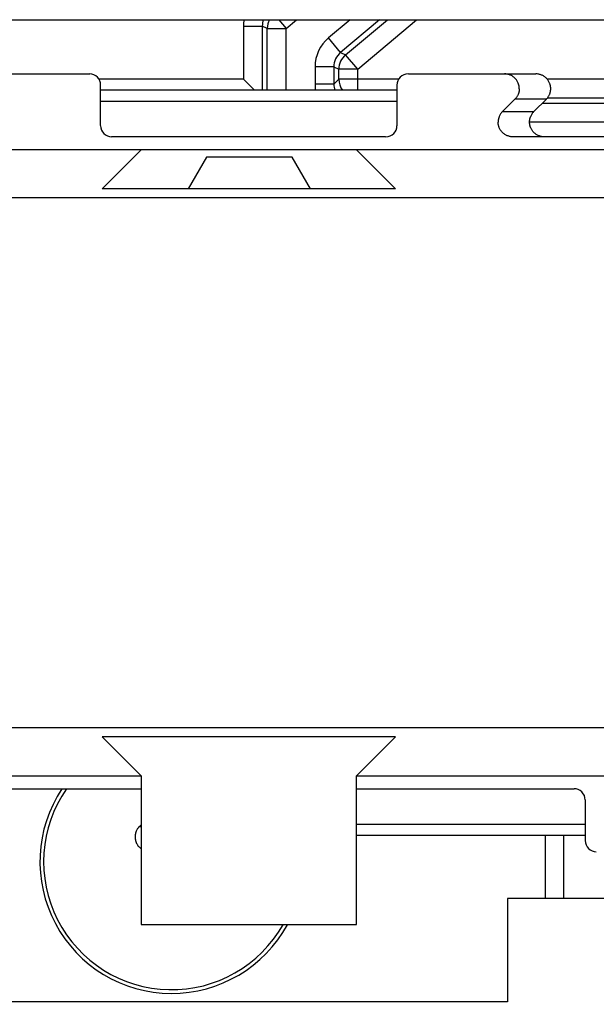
# Model space of a CAD drawing. Header units: inches. Extents: x 0 to 34, y 0 to 22.
# Tile 49 of 60: x 15.168 to 15.474, y 15.521 to 16.045. Entities that reach past the tile are written whole.
import ezdxf

# ---------------------------------------------------------------- set-up
doc = ezdxf.new("R2010")
doc.units = ezdxf.units.IN
doc.header["$LTSCALE"] = 1.87
doc.header["$MEASUREMENT"] = 0
doc.layers.get('0').update_dxf_attribs({"linetype": 'CONTINUOUS'})
doc.layers.add('DIMENSIONS', color=7, linetype='CONTINUOUS')
doc.styles.get("Standard").update_dxf_attribs({"font": 'txt', "width": 0.8})
doc.dimstyles.new('DIMSTYLE_2', dxfattribs={"dimtxt": 0.125, "dimasz": 0.18, "dimexe": 0.18, "dimexo": 0.0625, "dimgap": 0.09, "dimtad": 0, "dimtih": 1, "dimtoh": 1, "dimdec": 3, "dimzin": 4, "dimdsep": 46, "dimtxsty": 'STANDARD', "dimblk": '_FILLED', "dimblk1": '_FILLED', "dimblk2": '_FILLED', "dimcen": 0.09, "dimadec": 0, "dimazin": 0, "dimtp": 0.01, "dimtm": 0.01, "dimtfac": 1, "dimtdec": 3, "dimtofl": 0, "dimtmove": 0, "dimatfit": 3, "dimldrblk": '_FILLED', "dimfxl": 1, "dimtolj": 1, "dimtzin": 4, "dimarcsym": 0})

# ---------------------------------------------------------------- blocks, each defined once
blk = doc.blocks.new('*D33')
at = {"layer": 'DIMENSIONS', "color": 2, "linetype": 'CONTINUOUS'}
blk.add_line((14.6897491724, 15.6306562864), (14.6897491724, 14.6447978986), dxfattribs=at)
at = {"layer": 'DIMENSIONS', "color": 2, "linetype": 'CONTINUOUS', "insert": (14.6272491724, 14.5822978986), "char_height": 0.125, "width": 1.525, "attachment_point": 3, "rotation": 90, "line_spacing_factor": 0.9}
blk.add_mtext('11.050{\\Ftxt.shx;\\W1.000000;\\H0.125000; }[280.67]', dxfattribs=at)
blk = doc.blocks.new('_FILLED')
at = {"color": 0, "linetype": 'BYBLOCK'}
blk.add_solid([(0, 0), (-1, 0.1736111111), (-1, -0.1736111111)], dxfattribs=at)

msp = doc.modelspace()

# ---------------------------------------------------------------- linework, layer by layer
at = {"color": 7, "linetype": 'CONTINUOUS'}
for p, q in [((14.4877491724, 16.0447978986), (15.7522491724, 16.0447978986)), ((15.305675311, 16.0447978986), (15.309576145, 16.0401490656)), ((15.309576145, 16.0401490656), (15.3151164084, 16.0447978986)), ((15.3436578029, 16.0447978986), (15.3320653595, 16.0350706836)), ((15.3592126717, 16.0447978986), (15.3384918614, 16.0274110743)), ((15.3411729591, 16.0261613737), (15.3633831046, 16.0447978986)), ((15.3475998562, 16.018502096), (15.3789379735, 16.0447978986)), ((15.2868984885, 16.0413990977), (15.2868984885, 16.0131485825)), ((15.2868984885, 16.0413990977), (15.2968969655, 16.0413990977)), ((15.2968969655, 16.0413990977), (15.2968969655, 16.0073293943)), ((15.2995776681, 16.0401490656), (15.2968969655, 16.0413990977)), ((15.2995776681, 16.0073293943), (15.2995776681, 16.0401490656)), ((15.2995776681, 16.0401490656), (15.309576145, 16.0401490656)), ((15.309576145, 16.0073293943), (15.309576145, 16.0401490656)), ((15.3384922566, 16.0274114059), (15.3320653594, 16.0350706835)), ((15.3384918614, 16.0274110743), (15.3411729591, 16.0261613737)), ((15.3475998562, 16.018502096), (15.3411729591, 16.0261613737)), ((15.3249221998, 16.0197521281), (15.3249221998, 16.0104678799)), ((15.3349206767, 16.0197521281), (15.3249221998, 16.0197521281)), ((15.3349206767, 16.0197530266), (15.3349206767, 16.0104686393)), ((15.3349206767, 16.0197530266), (15.3376013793, 16.018502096)), ((15.3376013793, 16.0131485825), (15.3376013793, 16.018502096)), ((15.3475998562, 16.018502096), (15.3376013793, 16.018502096)), ((15.3475998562, 16.0073293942), (15.3475998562, 16.018502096)), ((15.1372251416, 16.0159908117), (15.205225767, 16.0159908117)), ((15.2868984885, 16.0131485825), (15.2101520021, 16.0131485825)), ((15.2927184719, 16.007328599), (15.2868984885, 16.0131485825)), ((15.3349206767, 16.0104686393), (15.3376013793, 16.0131485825)), ((15.3693472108, 16.0131485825), (15.3376013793, 16.0131485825)), ((15.3745273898, 16.0159908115), (15.4422732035, 16.0159908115)), ((15.5311495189, 16.0131485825), (15.4483488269, 16.0131485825)), ((15.2110090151, 15.988564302), (15.2110090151, 16.0100852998)), ((15.3349206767, 16.0104678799), (15.3249221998, 16.0104678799)), ((15.3684893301, 16.0102076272), (15.36848933, 15.9883094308)), ((15.3684893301, 16.0073293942), (15.2110090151, 16.0073293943)), ((15.5310942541, 16.0031501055), (15.4484040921, 16.0031501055)), ((15.2110090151, 16.0014933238), (15.3684893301, 16.0014933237)), ((15.4245495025, 15.9959688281), (15.4311559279, 16.0025482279)), ((15.4478614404, 16.0025482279), (15.4311559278, 16.002548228)), ((15.4478614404, 16.0025482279), (15.441255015, 15.9959688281)), ((15.4457740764, 16.0004694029), (15.5337242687, 16.0004694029)), ((15.4245495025, 15.9959688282), (15.441255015, 15.9959688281)), ((15.4389458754, 15.990470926), (15.5405591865, 15.990470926)), ((15.3624512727, 15.9825262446), (15.2167922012, 15.9825262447)), ((15.5493606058, 15.9825262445), (15.4301377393, 15.9825262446)), ((15.8324657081, 15.9756364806), (14.6216389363, 15.9756364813)), ((15.2117964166, 15.9549671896), (15.232465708, 15.9756364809)), ((15.2671774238, 15.971699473), (15.2575170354, 15.9549671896)), ((15.312817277, 15.971699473), (15.2671774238, 15.971699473)), ((15.3224776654, 15.9549671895), (15.312817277, 15.971699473)), ((15.3470326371, 15.9756364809), (15.3677019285, 15.9549671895)), ((15.3677019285, 15.9549671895), (15.2117964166, 15.9549671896)), ((17.8440798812, 15.9500459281), (14.6354184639, 15.9500459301)), ((14.594079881, 15.6685498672), (17.8854184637, 15.6685498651)), ((15.2117964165, 15.6636286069), (15.2324657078, 15.6429593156)), ((15.3677019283, 15.6636286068), (15.2117964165, 15.6636286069)), ((15.3470326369, 15.6429593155), (15.3677019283, 15.6636286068)), ((14.5803003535, 15.642959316), (15.2324657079, 15.6429593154)), ((15.2324657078, 15.6429593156), (15.2324657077, 15.5638254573)), ((15.3470326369, 15.5638254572), (15.3470326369, 15.6429593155)), ((15.3470326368, 15.6429593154), (16.5324657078, 15.6429593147)), ((15.1301377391, 15.6360695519), (15.2324657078, 15.6360695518)), ((15.3470326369, 15.6360695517), (15.462583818, 15.6360695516)), ((15.4684893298, 15.6301640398), (15.4684893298, 15.6085104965)), ((15.2316369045, 15.6160475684), (15.2324657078, 15.6168729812)), ((15.2316369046, 15.6160475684), (15.2324657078, 15.6160475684)), ((15.4684893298, 15.6171024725), (15.3470326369, 15.6171024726)), ((15.4684893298, 15.611266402), (15.3470326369, 15.6112664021)), ((15.4472734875, 15.6112664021), (15.4472734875, 15.5777978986)), ((15.4570230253, 15.611266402), (15.4570230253, 15.5777978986)), ((15.4272491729, 15.5777978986), (15.4272491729, 15.5227978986)), ((16.4522491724, 15.5777978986), (15.4272491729, 15.5777978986)), ((15.2324657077, 15.5638254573), (15.3470326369, 15.5638254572)), ((15.4272491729, 15.5227978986), (15.1522491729, 15.5227978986))]:
    msp.add_line(p, q, dxfattribs=at)
for centre, radius, start, end in [((15.3069012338, 16.0413986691), 0.0200027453, 170.2150138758, 179.9987720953), ((15.3068926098, 16.0414006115), 0.0099956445, 160.1255610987, 180.0086766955), ((15.3095792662, 16.0401475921), 0.0100015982, 152.2829244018, 179.9915587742), ((15.3449234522, 16.0197502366), 0.0200011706, 130.005949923, 179.9945813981), ((15.3449156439, 16.0197537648), 0.0099949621, 129.9935755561, 180.0042315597), ((15.3476030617, 16.0185006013), 0.0100016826, 130.008562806, 179.991437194), ((15.2051035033, 16.0100852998), 0.0059055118, 0, 89.9999999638), ((15.3476024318, 16.0131518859), 0.0100010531, 180.0189255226, 215.6109953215), ((15.3743948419, 16.0100852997), 0.0059055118, 89.9999999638, 179.9999999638), ((15.3450408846, 16.0104766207), 0.0201186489, 180.0248930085, 189.0022260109), ((15.344920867, 16.0104645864), 0.0100001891, 179.9767786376, 198.2733866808), ((15.2169145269, 15.9884317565), 0.0059055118, 179.9999999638, 269.9999999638), ((15.3625838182, 15.9884317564), 0.0059055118, 269.9999999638, 359.9999999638), ((15.2487491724, 15.5972978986), 0.07, 146.3625009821, 331.4323465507), ((15.2487491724, 15.5972978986), 0.068025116, 145.247591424, 330.5195721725), ((15.462583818, 15.6301640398), 0.0059055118, 359.9999999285, 89.9999999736), ((15.4743948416, 15.6085104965), 0.0059055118, 179.9999999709, 269.9999999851)]:
    msp.add_arc(centre, radius, start, end, dxfattribs=at)
for points, knots in [([(15.4334650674, 16.0081168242), (15.4334650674, 16.0082458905), (15.4334675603, 16.0084395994), (15.4334523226, 16.0086974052), (15.4334342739, 16.0088902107), (15.4334125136, 16.0090826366), (15.4333866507, 16.0092745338), (15.4333558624, 16.0094656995), (15.4333082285, 16.0097194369), (15.433237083, 16.0100343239), (15.433133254, 16.0104075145), (15.4330110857, 16.0107751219), (15.4328243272, 16.0112565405), (15.4325466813, 16.011840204), (15.4321463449, 16.012504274), (15.4316826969, 16.0131258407), (15.4311603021, 16.0136989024), (15.4305842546, 16.0142180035), (15.4299601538, 16.0146782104), (15.4292940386, 16.0150751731), (15.4285923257, 16.0154051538), (15.4278617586, 16.0156650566), (15.4271093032, 16.0158524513), (15.4263422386, 16.0159655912), (15.4258257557, 16.0159908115), (15.425567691, 16.0159908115)], [0, 0, 0, 0, 0.0312558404, 0.0468818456, 0.0625160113, 0.0781480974, 0.093775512, 0.1094033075, 0.1250333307, 0.1562908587, 0.1875472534, 0.2188042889, 0.2500611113, 0.3125558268, 0.3750504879, 0.4375452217, 0.5000400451, 0.5625349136, 0.6250297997, 0.6875247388, 0.7500197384, 0.8125147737, 0.8750098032, 0.9375047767, 1, 1, 1, 1]), ([(15.4501706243, 16.008116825), (15.4501706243, 16.008181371), (15.4501710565, 16.0083104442), (15.4501685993, 16.0085040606), (15.4501578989, 16.0086974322), (15.4501401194, 16.008890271), (15.4501180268, 16.0090826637), (15.4500920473, 16.0092745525), (15.4500613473, 16.0094657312), (15.4500256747, 16.0096560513), (15.4499852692, 16.0098454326), (15.4499252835, 16.0100965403), (15.4498387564, 16.0104075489), (15.4497165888, 16.0107751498), (15.4495298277, 16.0112565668), (15.4492521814, 16.0118402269), (15.448851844, 16.0125042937), (15.4483881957, 16.0131258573), (15.4478658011, 16.0136989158), (15.4472897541, 16.0142180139), (15.4466656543, 16.0146782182), (15.4459995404, 16.0150751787), (15.4452978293, 16.0154051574), (15.4445672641, 16.0156650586), (15.4438148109, 16.0158524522), (15.4430477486, 16.0159655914), (15.4425312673, 16.0159908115), (15.4422732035, 16.0159908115)], [0, 0, 0, 0, 0.0156309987, 0.0312584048, 0.0468835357, 0.062516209, 0.0781497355, 0.0937783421, 0.1094056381, 0.1250350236, 0.1406654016, 0.1562951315, 0.1875513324, 0.2188081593, 0.2500647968, 0.3125591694, 0.3750535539, 0.4375479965, 0.5000424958, 0.5625370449, 0.6250316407, 0.6875262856, 0.7500209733, 0.8125156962, 0.8750104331, 0.9375051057, 1, 1, 1, 1]), ([(15.4334650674, 16.0081168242), (15.4334650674, 16.0080523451), (15.4334655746, 16.0079234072), (15.4334632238, 16.0077299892), (15.4334524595, 16.00753682), (15.4334346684, 16.0073441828), (15.4334126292, 16.0071519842), (15.4333867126, 16.0069602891), (15.4333560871, 16.0067693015), (15.4333204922, 16.0065791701), (15.433280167, 16.0063899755), (15.4332203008, 16.0061391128), (15.433133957, 16.0058283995), (15.4330120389, 16.005461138), (15.4328256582, 16.0049801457), (15.432548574, 16.004396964), (15.4321490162, 16.003733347), (15.4316863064, 16.0031121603), (15.4313385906, 16.0027301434), (15.4311559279, 16.0025482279)], [0, 0, 0, 0, 0.0312591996, 0.0625108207, 0.093758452, 0.125021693, 0.1562861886, 0.187540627, 0.2187924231, 0.2500485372, 0.2813067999, 0.3125637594, 0.3750708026, 0.4375790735, 0.5000869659, 0.6250650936, 0.7500432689, 0.875021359, 1, 1, 1, 1]), ([(15.4478614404, 16.0025482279), (15.4480441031, 16.0027301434), (15.448391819, 16.0031121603), (15.4488545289, 16.0037333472), (15.4492540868, 16.0043969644), (15.4495311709, 16.0049801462), (15.4497175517, 16.0054611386), (15.4498394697, 16.0058284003), (15.4499258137, 16.0061391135), (15.4499856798, 16.0063899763), (15.4500260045, 16.006579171), (15.450061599, 16.0067693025), (15.450092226, 16.00696029), (15.4501181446, 16.0071519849), (15.4501401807, 16.0073441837), (15.4501579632, 16.0075368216), (15.4501687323, 16.0077299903), (15.4501711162, 16.0079234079), (15.4501706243, 16.008052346), (15.4501706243, 16.008116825)], [0, 0, 0, 0, 0.1249786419, 0.2499567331, 0.3749349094, 0.499913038, 0.5624209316, 0.6249292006, 0.6874362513, 0.7186932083, 0.7499514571, 0.781207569, 0.8124593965, 0.843713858, 0.8749783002, 0.906241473, 0.9374891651, 0.9687408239, 1, 1, 1, 1]), ([(15.4245495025, 15.9959688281), (15.4243668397, 15.9957869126), (15.4240191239, 15.9954048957), (15.423556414, 15.9947837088), (15.4231568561, 15.9941200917), (15.422879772, 15.9935369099), (15.4226933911, 15.9930559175), (15.4225714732, 15.9926886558), (15.4224851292, 15.9923779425), (15.422425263, 15.9921270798), (15.4223849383, 15.9919378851), (15.4223493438, 15.9917477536), (15.4223187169, 15.9915567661), (15.4222927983, 15.9913650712), (15.4222707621, 15.9911728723), (15.4222529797, 15.9909802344), (15.4222422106, 15.9907870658), (15.4222398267, 15.9905936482), (15.4222403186, 15.9904647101), (15.4222403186, 15.9904002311)], [0, 0, 0, 0, 0.1249786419, 0.2499567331, 0.3749349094, 0.499913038, 0.5624209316, 0.6249292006, 0.6874362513, 0.7186932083, 0.7499514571, 0.781207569, 0.8124593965, 0.843713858, 0.8749783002, 0.906241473, 0.9374891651, 0.9687408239, 1, 1, 1, 1]), ([(15.4389458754, 15.9904002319), (15.4389458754, 15.9904647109), (15.4389453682, 15.9905936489), (15.4389477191, 15.9907870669), (15.4389584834, 15.9909802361), (15.4389762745, 15.9911728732), (15.4389983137, 15.9913650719), (15.4390242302, 15.991556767), (15.4390548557, 15.9917477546), (15.4390904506, 15.991937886), (15.4391307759, 15.9921270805), (15.439190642, 15.9923779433), (15.4392769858, 15.9926886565), (15.4393989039, 15.9930559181), (15.4395852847, 15.9935369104), (15.4398623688, 15.994120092), (15.4402619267, 15.9947837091), (15.4407246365, 15.9954048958), (15.4410723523, 15.9957869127), (15.441255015, 15.9959688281)], [0, 0, 0, 0, 0.0312591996, 0.0625108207, 0.093758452, 0.125021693, 0.1562861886, 0.187540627, 0.2187924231, 0.2500485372, 0.2813067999, 0.3125637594, 0.3750708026, 0.4375790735, 0.5000869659, 0.6250650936, 0.7500432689, 0.875021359, 1, 1, 1, 1]), ([(15.4301377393, 15.9825262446), (15.4298796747, 15.9825262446), (15.4293631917, 15.9825514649), (15.4285961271, 15.9826646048), (15.4278436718, 15.9828519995), (15.4271131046, 15.9831119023), (15.4264113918, 15.983441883), (15.4257452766, 15.9838388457), (15.4251211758, 15.9842990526), (15.4245451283, 15.9848181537), (15.4240227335, 15.9853912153), (15.4235590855, 15.986012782), (15.4231587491, 15.986676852), (15.4228811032, 15.9872605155), (15.4226943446, 15.9877419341), (15.4225721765, 15.9881095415), (15.422468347, 15.988482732), (15.4223972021, 15.9887976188), (15.4223495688, 15.9890513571), (15.4223187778, 15.9892425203), (15.4222929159, 15.9894344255), (15.4222639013, 15.9896909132), (15.4222370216, 15.9900128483), (15.4222403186, 15.9902711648), (15.4222403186, 15.9904002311)], [0, 0, 0, 0, 0.0624955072, 0.1249907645, 0.1874860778, 0.2499813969, 0.3124766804, 0.3749719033, 0.4374670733, 0.4999622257, 0.5624573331, 0.6249523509, 0.6874472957, 0.7499422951, 0.78119926, 0.8124564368, 0.8437129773, 0.8749706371, 0.8906007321, 0.9062286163, 0.9218561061, 0.9374882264, 0.9687440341, 1, 1, 1, 1]), ([(15.4468432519, 15.9825262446), (15.4465851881, 15.9825262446), (15.4460687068, 15.9825514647), (15.4453016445, 15.9826646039), (15.4445491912, 15.9828519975), (15.443818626, 15.9831118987), (15.4431169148, 15.9834418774), (15.442450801, 15.9838388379), (15.4418267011, 15.9842990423), (15.4412506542, 15.9848181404), (15.4407282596, 15.985391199), (15.4402646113, 15.9860127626), (15.4398642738, 15.9866768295), (15.4395866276, 15.9872604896), (15.4393998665, 15.9877419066), (15.4392776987, 15.9881095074), (15.4391911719, 15.9884205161), (15.4391311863, 15.9886716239), (15.4390907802, 15.9888610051), (15.4390551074, 15.9890513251), (15.4390244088, 15.989242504), (15.4389984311, 15.989434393), (15.438976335, 15.9896267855), (15.4389585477, 15.9898196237), (15.4389478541, 15.990012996), (15.438945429, 15.9902066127), (15.4389458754, 15.9903356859), (15.4389458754, 15.9904002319)], [0, 0, 0, 0, 0.062494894, 0.1249895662, 0.1874843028, 0.2499790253, 0.3124737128, 0.3749683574, 0.4374629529, 0.4999575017, 0.5624520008, 0.6249464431, 0.6874408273, 0.7499351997, 0.7811918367, 0.8124486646, 0.8437048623, 0.8593345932, 0.8749649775, 0.8905943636, 0.9062216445, 0.9218502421, 0.9374837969, 0.9531164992, 0.9687415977, 0.9843689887, 1, 1, 1, 1]), ([(15.2316369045, 15.6160475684), (15.2314542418, 15.6158656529), (15.2311065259, 15.615483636), (15.2306438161, 15.6148624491), (15.2302442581, 15.614198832), (15.229967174, 15.6136156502), (15.2297807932, 15.6131346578), (15.2296588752, 15.6127673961), (15.2295725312, 15.6124566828), (15.2295126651, 15.6122058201), (15.2294723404, 15.6120166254), (15.2294367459, 15.6118264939), (15.2294061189, 15.6116355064), (15.2293802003, 15.6114438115), (15.2293581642, 15.6112516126), (15.2293403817, 15.6110589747), (15.2293296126, 15.6108658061), (15.2293272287, 15.6106723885), (15.2293277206, 15.6105434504), (15.2293277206, 15.6104789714)], [0, 0, 0, 0, 0.1249786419, 0.2499567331, 0.3749349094, 0.499913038, 0.5624209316, 0.6249292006, 0.6874362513, 0.7186932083, 0.7499514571, 0.781207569, 0.8124593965, 0.843713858, 0.8749783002, 0.906241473, 0.9374891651, 0.9687408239, 1, 1, 1, 1]), ([(15.2293277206, 15.6104789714), (15.2293277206, 15.6104030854), (15.2293272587, 15.6102892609), (15.2293294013, 15.6101375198), (15.2293347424, 15.6099858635), (15.229348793, 15.6097966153), (15.2293731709, 15.6095702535), (15.2294025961, 15.6093444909), (15.2294384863, 15.6091196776), (15.2294812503, 15.6088960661), (15.2295468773, 15.6085997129), (15.2296448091, 15.6082329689), (15.2297877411, 15.6078005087), (15.2299554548, 15.6073770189), (15.230211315, 15.6068264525), (15.2305903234, 15.6061673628), (15.2311332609, 15.6054344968), (15.2317569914, 15.6047691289), (15.2322213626, 15.6043762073), (15.2324638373, 15.6041939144)], [0, 0, 0, 0, 0.0312620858, 0.0468901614, 0.0625148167, 0.0937710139, 0.1250397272, 0.1562987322, 0.1875532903, 0.2188124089, 0.2500728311, 0.3125834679, 0.3750950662, 0.437606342, 0.5001177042, 0.625088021, 0.7500585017, 0.8750291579, 1, 1, 1, 1])]:
    msp.add_open_spline(points, degree=3, knots=knots, dxfattribs=at)

# ---------------------------------------------------------------- dimensions: what is measured, and where the dimension line sits
at = {"layer": 'DIMENSIONS', "color": 2, "linetype": 'CONTINUOUS'}
dim = msp.add_ordinate_dim(feature_location=(14.6897491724, 15.6306562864), offset=(0, -0.9858583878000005), dtype=1, origin=(25.7397491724, 15.6931562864), dimstyle='DIMSTYLE_2', dxfattribs=at)
dim.commit()
dim.dimension.update_dxf_attribs({"geometry": '*D33', "text_midpoint": (14.846574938, 13.5068990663)})

doc.saveas('drawing.dxf')
